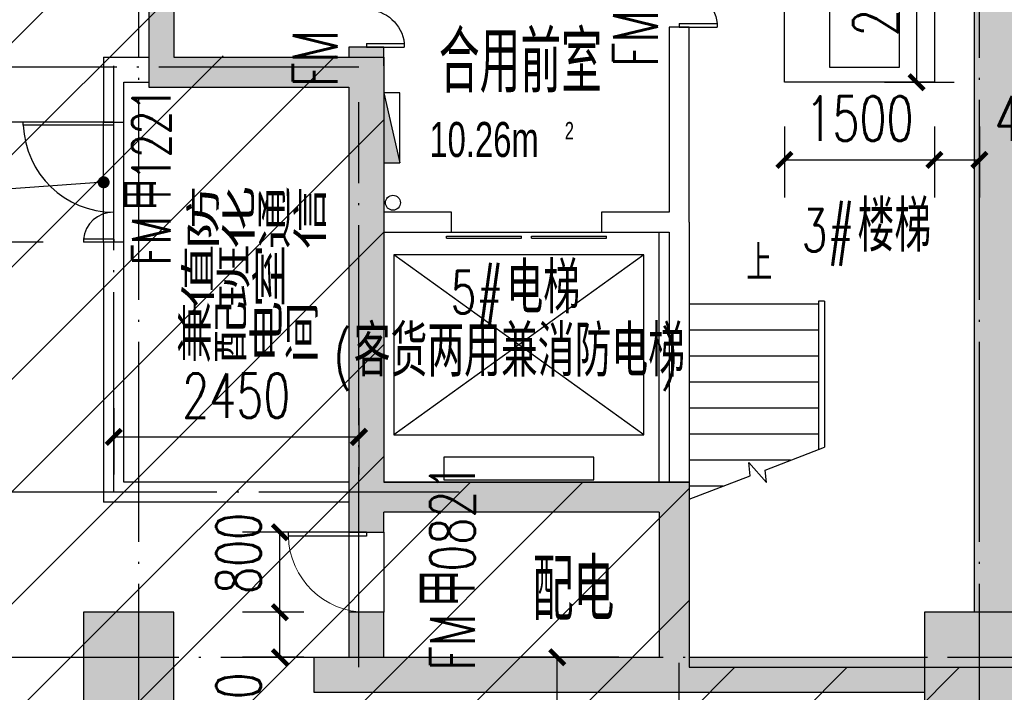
# Model space of a CAD drawing. Extents: x 797781 to 1255204, y 21234 to 1024248.
# Tile 64 of 256: x 979320 to 989156, y 88592 to 95318. Entities that reach past the tile are written whole.
import ezdxf

# ---------------------------------------------------------------- set-up
doc = ezdxf.new("R2010")
doc.units = 0
doc.header["$LTSCALE"] = 1000
doc.header["$MEASUREMENT"] = 0
doc.linetypes.add('230303生产综合楼-平面图_t8$0$DOTE', pattern=[2.42, 2, -0.2, 0.02, -0.2])
for name, color, linetype in [('230303生产综合楼-平面图_t8$0$AX-B-P01(-1F)-RFQ$0$AX-B-P01(-1F)-RFQ$0$$0$DIM_LEAD', 3, 'Continuous'), ('230303生产综合楼-平面图_t8$0$AX-B-P01(-1F)-RFQ$0$AX-B-P01(-1F)-RFQ$0$$0$PUB_TEXT', 7, 'Continuous'), ('230303生产综合楼-平面图_t8$0$COLUMN', 40, 'Continuous'), ('230303生产综合楼-平面图_t8$0$DIM_SYMB', 3, 'Continuous'), ('230303生产综合楼-平面图_t8$0$DOOR_FIRE', 4, 'Continuous'), ('230303生产综合楼-平面图_t8$0$DOOR_FIRE_TEXT', 7, 'Continuous'), ('230303生产综合楼-平面图_t8$0$DOTE', 1, '230303生产综合楼-平面图_t8$0$DOTE'), ('230303生产综合楼-平面图_t8$0$EVTR', 2, 'Continuous'), ('230303生产综合楼-平面图_t8$0$H-楼板留洞', 6, 'Continuous'), ('230303生产综合楼-平面图_t8$0$PUB_DIM', 3, 'Continuous'), ('230303生产综合楼-平面图_t8$0$PUB_HATCH', 8, 'Continuous'), ('230303生产综合楼-平面图_t8$0$PUB_TEXT', 7, 'Continuous'), ('230303生产综合楼-平面图_t8$0$SPACE', 7, 'Continuous'), ('230303生产综合楼-平面图_t8$0$STAIR', 2, 'Continuous'), ('230303生产综合楼-平面图_t8$0$WALL', 40, 'Continuous'), ('230303生产综合楼-平面图_t8$0$WINDOW', 4, 'Continuous'), ('230303生产综合楼-平面图_t8$0$板洞', 6, 'Continuous'), ('DOOR_FIRE', 4, 'Continuous'), ('EQUIP_消火栓', 7, 'Continuous'), ('PUB_HATCH', 8, 'Continuous'), ('VPIPE-消防', 1, 'Continuous')]:
    doc.layers.add(name, color=color, linetype=linetype)
doc.styles.add('230303生产综合楼-平面图_t8$0$_HZTXT', font='@HZTXT_E', dxfattribs={"width": 0.7, "bigfont": '@@HZTXT'})
doc.styles.add('230303生产综合楼-平面图_t8$0$_TCH_DIM', font='SIMPLEX', dxfattribs={"bigfont": 'GBCBIG'})
doc.styles.add('230303生产综合楼-平面图_T8$0$_TCH_DIM_T3', font='SIMPLEX', dxfattribs={"width": 0.705882, "bigfont": 'GBCBIG'})
doc.styles.add('230303生产综合楼-平面图_t8$0$_TCH_WINDOW', font='SIMPLEX', dxfattribs={"height": 3.5, "bigfont": 'GBCBIG'})
doc.styles.add('230303生产综合楼-平面图_t8$0$探索者', font='01-TSSDENG', dxfattribs={"width": 0.7, "bigfont": '02-TSSDCHN'})
doc.dimstyles.new('230303生产综合楼-平面图_T8$0$_TCH_ARCH&&150', dxfattribs={"dimtxt": 446.25, "dimasz": 150, "dimexe": 375, "dimexo": 450, "dimgap": 189.375, "dimtad": 1, "dimdec": 0, "dimzin": 0, "dimdsep": 46, "dimtxsty": '230303生产综合楼-平面图_T8$0$_TCH_DIM_T3', "dimblk": '230303生产综合楼-平面图_t8$0$_ArchTick', "dimcen": 0.09, "dimclrt": 7, "dimazin": 2, "dimtfac": 1, "dimtdec": 0, "dimtix": 1, "dimtmove": 2, "dimatfit": 3, "dimfxl": 1, "dimtolj": 1, "dimtzin": 0, "dimarcsym": 0})

# ---------------------------------------------------------------- blocks, each defined once
blk = doc.blocks.new('230303生产综合楼-平面图_t8$0$jsk')
for points in [[(-598519.5, 378577.1), (-596519.5, 378577.1), (-596519.5, 377077.1), (-598519.5, 377077.1)], [(-598369.5, 377427.1), (-597669.5, 377427.1), (-597669.5, 378127.1), (-598369.5, 378127.1)], [(-596669.5, 377427.1), (-597369.5, 377427.1), (-597369.5, 378127.1), (-596669.5, 378127.1)]]:
    blk.add_lwpolyline(points, close=True)
blk = doc.blocks.new('230303生产综合楼-平面图_t8$0$_ArchTick')
at = {"color": 0, "linetype": 'ByBlock', "const_width": 0.3}
blk.add_lwpolyline([(-0.5, -0.5), (0.5, 0.5)], dxfattribs=at)
blk = doc.blocks.new('*D6552')
at = {"layer": '230303生产综合楼-平面图_t8$0$PUB_DIM', "color": 0, "lineweight": -2, "transparency": 16777216}
for p, q in [((669866.4, -261511), (669866.4, -262219.5)), ((671366.4, -261511), (671366.4, -262219.5)), ((669866.4, -261844.5), (671366.4, -261844.5))]:
    blk.add_line(p, q, dxfattribs=at)
at = {"layer": 'Defpoints', "color": 0, "transparency": 16777216}
for p in [(669866.4, -261061), (671366.4, -261061), (671366.4, -261844.5)]:
    blk.add_point(p, dxfattribs=at)
at = {"layer": '230303生产综合楼-平面图_t8$0$PUB_DIM', "color": 0, "lineweight": -2, "transparency": 16777216, "xscale": 150, "yscale": 150, "zscale": 150, "rotation": 180}
blk.add_blockref('230303生产综合楼-平面图_t8$0$_ArchTick', (669866.4, -261844.5), dxfattribs=at)
at = {"layer": '230303生产综合楼-平面图_t8$0$PUB_DIM', "color": 0, "lineweight": -2, "transparency": 16777216, "xscale": 150, "yscale": 150, "zscale": 150}
blk.add_blockref('230303生产综合楼-平面图_t8$0$_ArchTick', (671366.4, -261844.5), dxfattribs=at)
at = {"layer": '230303生产综合楼-平面图_t8$0$PUB_DIM', "color": 7, "transparency": 16777216, "insert": (670616.4, -261432), "char_height": 446.25, "attachment_point": 5, "style": '230303生产综合楼-平面图_T8$0$_TCH_DIM_T3'}
blk.add_mtext('\\A1;1500', dxfattribs=at)
blk = doc.blocks.new('*D6553')
at = {"layer": '230303生产综合楼-平面图_t8$0$PUB_DIM', "color": 0, "lineweight": -2, "transparency": 16777216}
for p, q in [((671366.4, -261511), (671366.4, -262219.5)), ((671816.4, -261511), (671816.4, -262219.5)), ((671366.4, -261844.5), (671816.4, -261844.5))]:
    blk.add_line(p, q, dxfattribs=at)
at = {"layer": 'Defpoints', "color": 0, "transparency": 16777216}
for p in [(671366.4, -261061), (671816.4, -261061), (671816.4, -261844.5)]:
    blk.add_point(p, dxfattribs=at)
at = {"layer": '230303生产综合楼-平面图_t8$0$PUB_DIM', "color": 0, "lineweight": -2, "transparency": 16777216, "xscale": 150, "yscale": 150, "zscale": 150, "rotation": 180}
blk.add_blockref('230303生产综合楼-平面图_t8$0$_ArchTick', (671366.4, -261844.5), dxfattribs=at)
at = {"layer": '230303生产综合楼-平面图_t8$0$PUB_DIM', "color": 0, "lineweight": -2, "transparency": 16777216, "xscale": 150, "yscale": 150, "zscale": 150}
blk.add_blockref('230303生产综合楼-平面图_t8$0$_ArchTick', (671816.4, -261844.5), dxfattribs=at)
at = {"layer": '230303生产综合楼-平面图_t8$0$PUB_DIM', "color": 7, "transparency": 16777216, "insert": (672371.4, -261432), "char_height": 446.25, "attachment_point": 5, "style": '230303生产综合楼-平面图_T8$0$_TCH_DIM_T3'}
blk.add_mtext('\\A1;450', dxfattribs=at)
blk = doc.blocks.new('*D6555')
at = {"layer": '230303生产综合楼-平面图_t8$0$PUB_DIM', "color": 0, "lineweight": -2, "transparency": 16777216}
for p, q in [((670866.4, -259068.2), (671563.8, -259068.2)), ((671188.8, -261068.2), (671188.8, -259068.2)), ((670866.4, -261068.2), (671563.8, -261068.2))]:
    blk.add_line(p, q, dxfattribs=at)
at = {"layer": 'Defpoints', "color": 0, "transparency": 16777216}
for p in [(670416.4, -259068.2), (671188.8, -259068.2), (670416.4, -261068.2)]:
    blk.add_point(p, dxfattribs=at)
at = {"layer": '230303生产综合楼-平面图_t8$0$PUB_DIM', "color": 0, "lineweight": -2, "transparency": 16777216, "xscale": 150, "yscale": 150, "zscale": 150}
for p, rotation in [((671188.8, -259068.2), 90), ((671188.8, -261068.2), 270)]:
    blk.add_blockref('230303生产综合楼-平面图_t8$0$_ArchTick', p, dxfattribs=dict(at, rotation=rotation))
at = {"layer": '230303生产综合楼-平面图_t8$0$PUB_DIM', "color": 7, "transparency": 16777216, "insert": (670776.3, -260068.2), "char_height": 446.25, "attachment_point": 5, "rotation": 90, "style": '230303生产综合楼-平面图_T8$0$_TCH_DIM_T3'}
blk.add_mtext('\\A1;2000', dxfattribs=at)
blk = doc.blocks.new('$TwtSys$00000434')
for p, q in [((-0.5, 0.5), (-0.5, -0.5)), ((-0.5, -0.5), (0.5, 0.5)), ((0.5, 0.5), (-0.5, 0.5)), ((0.5, -0.5), (0.5, 0.5)), ((-0.5, -0.5), (0.5, -0.5))]:
    blk.add_line(p, q)
blk.add_solid([(0.5, -0.5), (0.5, 0.5), (-0.5, -0.5)])
blk = doc.blocks.new('*D2486')
at = {"layer": '230303生产综合楼-平面图_t8$0$PUB_DIM', "color": 0, "lineweight": -2, "transparency": 16777216}
for p, q in [((982158.6, 89392.3), (981544.4, 89392.3)), ((981919.4, 88942.3), (981919.4, 89392.3)), ((982158.6, 88942.3), (981544.4, 88942.3))]:
    blk.add_line(p, q, dxfattribs=at)
at = {"layer": 'Defpoints', "color": 0, "transparency": 16777216}
for p in [(981919.4, 89392.3), (982608.6, 89392.3), (982608.6, 88942.3)]:
    blk.add_point(p, dxfattribs=at)
at = {"layer": '230303生产综合楼-平面图_t8$0$PUB_DIM', "color": 0, "lineweight": -2, "transparency": 16777216, "xscale": 150, "yscale": 150, "zscale": 150}
for p, rotation in [((981919.4, 89392.3), 89.99992591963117), ((981919.4, 88942.3), 269.9999259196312)]:
    blk.add_blockref('230303生产综合楼-平面图_t8$0$_ArchTick', p, dxfattribs=dict(at, rotation=rotation))
at = {"layer": '230303生产综合楼-平面图_t8$0$PUB_DIM', "color": 7, "transparency": 16777216, "insert": (981506.9, 88387.3), "char_height": 446.25, "attachment_point": 5, "rotation": 89.99993, "style": '230303生产综合楼-平面图_T8$0$_TCH_DIM_T3'}
blk.add_mtext('\\A1;450', dxfattribs=at)
blk = doc.blocks.new('*D2487')
at = {"layer": '230303生产综合楼-平面图_t8$0$PUB_DIM', "color": 0, "lineweight": -2, "transparency": 16777216}
for p, q in [((982158.6, 90192.3), (981544.4, 90192.3)), ((981919.4, 89392.3), (981919.4, 90192.3)), ((982158.6, 89392.3), (981544.4, 89392.3))]:
    blk.add_line(p, q, dxfattribs=at)
at = {"layer": 'Defpoints', "color": 0, "transparency": 16777216}
for p in [(981919.4, 90192.3), (982608.6, 90192.3), (982608.6, 89392.3)]:
    blk.add_point(p, dxfattribs=at)
at = {"layer": '230303生产综合楼-平面图_t8$0$PUB_DIM', "color": 0, "lineweight": -2, "transparency": 16777216, "xscale": 150, "yscale": 150, "zscale": 150}
for p, rotation in [((981919.4, 90192.3), 89.9999259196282), ((981919.4, 89392.3), 269.9999259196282)]:
    blk.add_blockref('230303生产综合楼-平面图_t8$0$_ArchTick', p, dxfattribs=dict(at, rotation=rotation))
at = {"layer": '230303生产综合楼-平面图_t8$0$PUB_DIM', "color": 7, "transparency": 16777216, "insert": (981506.9, 89981.3), "char_height": 446.25, "attachment_point": 5, "rotation": 89.99993, "style": '230303生产综合楼-平面图_T8$0$_TCH_DIM_T3'}
blk.add_mtext('\\A1;800', dxfattribs=at)
blk = doc.blocks.new('*D3162')
at = {"layer": '230303生产综合楼-平面图_t8$0$PUB_DIM', "color": 0, "lineweight": -2, "transparency": 16777216}
for p, q in [((985306.7, 88942.3), (984314.4, 88942.3)), ((984689.4, 87042.3), (984689.4, 88942.3)), ((985306.7, 87042.3), (984314.4, 87042.3))]:
    blk.add_line(p, q, dxfattribs=at)
at = {"layer": 'Defpoints', "color": 0, "transparency": 16777216}
for p in [(984689.4, 88942.3), (985756.7, 88942.3), (985756.7, 87042.3)]:
    blk.add_point(p, dxfattribs=at)
at = {"layer": '230303生产综合楼-平面图_t8$0$PUB_DIM', "color": 0, "lineweight": -2, "transparency": 16777216, "xscale": 150, "yscale": 150, "zscale": 150}
for p, rotation in [((984689.4, 88942.3), 90), ((984689.4, 87042.3), 270)]:
    blk.add_blockref('230303生产综合楼-平面图_t8$0$_ArchTick', p, dxfattribs=dict(at, rotation=rotation))
at = {"layer": '230303生产综合楼-平面图_t8$0$PUB_DIM', "color": 7, "transparency": 16777216, "insert": (984276.9, 87992.3), "char_height": 446.25, "attachment_point": 5, "rotation": 90, "style": '230303生产综合楼-平面图_T8$0$_TCH_DIM_T3'}
blk.add_mtext('\\A1;1900', dxfattribs=at)
blk = doc.blocks.new('*D3177')
at = {"layer": '230303生产综合楼-平面图_t8$0$PUB_DIM', "color": 0, "lineweight": -2, "transparency": 16777216}
for p, q in [((980258.6, 91432.2), (980258.6, 90771.1)), ((982708.6, 91432.2), (982708.6, 90771.1)), ((980258.6, 91146.1), (982708.6, 91146.1))]:
    blk.add_line(p, q, dxfattribs=at)
at = {"layer": 'Defpoints', "color": 0, "transparency": 16777216}
for p in [(980258.6, 91882.2), (982708.6, 91882.2), (982708.6, 91146.1)]:
    blk.add_point(p, dxfattribs=at)
at = {"layer": '230303生产综合楼-平面图_t8$0$PUB_DIM', "color": 0, "lineweight": -2, "transparency": 16777216, "xscale": 150, "yscale": 150, "zscale": 150}
for p, rotation in [((980258.6, 91146.1), 179.9999259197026), ((982708.6, 91146.1), 359.9999259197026)]:
    blk.add_blockref('230303生产综合楼-平面图_t8$0$_ArchTick', p, dxfattribs=dict(at, rotation=rotation))
at = {"layer": '230303生产综合楼-平面图_t8$0$PUB_DIM', "color": 7, "transparency": 16777216, "insert": (981483.6, 91558.6), "char_height": 446.25, "attachment_point": 5, "rotation": 359.99993, "style": '230303生产综合楼-平面图_T8$0$_TCH_DIM_T3'}
blk.add_mtext('\\A1;2450', dxfattribs=at)
blk = doc.blocks.new('*D3178')
at = {"layer": '230303生产综合楼-平面图_t8$0$PUB_DIM', "color": 0, "lineweight": -2, "transparency": 16777216}
for p, q in [((979555, 94842.3), (978645.7, 94842.3)), ((979020.7, 94292.3), (979020.7, 94842.3)), ((979555, 94292.3), (978645.7, 94292.3))]:
    blk.add_line(p, q, dxfattribs=at)
at = {"layer": 'Defpoints', "color": 0, "transparency": 16777216}
for p in [(979020.7, 94842.3), (980005, 94842.3), (980005, 94292.3)]:
    blk.add_point(p, dxfattribs=at)
at = {"layer": '230303生产综合楼-平面图_t8$0$PUB_DIM', "color": 0, "lineweight": -2, "transparency": 16777216, "xscale": 150, "yscale": 150, "zscale": 150}
for p, rotation in [((979020.7, 94842.3), 90), ((979020.7, 94292.3), 270)]:
    blk.add_blockref('230303生产综合楼-平面图_t8$0$_ArchTick', p, dxfattribs=dict(at, rotation=rotation))
at = {"layer": '230303生产综合楼-平面图_t8$0$PUB_DIM', "color": 7, "transparency": 16777216, "insert": (978608.2, 95275.8), "char_height": 446.25, "attachment_point": 5, "rotation": 90, "style": '230303生产综合楼-平面图_T8$0$_TCH_DIM_T3'}
blk.add_mtext('\\A1;550', dxfattribs=at)
blk = doc.blocks.new('*D3179')
at = {"layer": '230303生产综合楼-平面图_t8$0$PUB_DIM', "color": 0, "lineweight": -2, "transparency": 16777216}
for p, q in [((979020.7, 94292.3), (979020.7, 94442.3)), ((979555, 94292.3), (978645.7, 94292.3)), ((979020.7, 93092.3), (979020.7, 94292.3)), ((979555, 93092.3), (978645.7, 93092.3)), ((979020.7, 93092.3), (979020.7, 92942.3))]:
    blk.add_line(p, q, dxfattribs=at)
at = {"layer": 'Defpoints', "color": 0, "transparency": 16777216}
for p in [(979020.7, 94292.3), (980005, 94292.3), (980005, 93092.3)]:
    blk.add_point(p, dxfattribs=at)
at = {"layer": '230303生产综合楼-平面图_t8$0$PUB_DIM', "color": 0, "lineweight": -2, "transparency": 16777216, "xscale": 150, "yscale": 150, "zscale": 150}
for p, rotation in [((979020.7, 94292.3), 270), ((979020.7, 93092.3), 90)]:
    blk.add_blockref('230303生产综合楼-平面图_t8$0$_ArchTick', p, dxfattribs=dict(at, rotation=rotation))
at = {"layer": '230303生产综合楼-平面图_t8$0$PUB_DIM', "color": 7, "transparency": 16777216, "insert": (978608.2, 93692.3), "char_height": 446.25, "attachment_point": 5, "rotation": 90, "style": '230303生产综合楼-平面图_T8$0$_TCH_DIM_T3'}
blk.add_mtext('\\A1;1200', dxfattribs=at)
blk = doc.blocks.new('*D3180')
at = {"layer": '230303生产综合楼-平面图_t8$0$PUB_DIM', "color": 0, "lineweight": -2, "transparency": 16777216}
for p, q in [((979555, 93092.3), (978645.7, 93092.3)), ((979020.7, 90592.3), (979020.7, 93092.3)), ((979555, 90592.3), (978645.7, 90592.3))]:
    blk.add_line(p, q, dxfattribs=at)
at = {"layer": 'Defpoints', "color": 0, "transparency": 16777216}
for p in [(979020.7, 93092.3), (980005, 93092.3), (980005, 90592.3)]:
    blk.add_point(p, dxfattribs=at)
at = {"layer": '230303生产综合楼-平面图_t8$0$PUB_DIM', "color": 0, "lineweight": -2, "transparency": 16777216, "xscale": 150, "yscale": 150, "zscale": 150}
for p, rotation in [((979020.7, 93092.3), 90), ((979020.7, 90592.3), 270)]:
    blk.add_blockref('230303生产综合楼-平面图_t8$0$_ArchTick', p, dxfattribs=dict(at, rotation=rotation))
at = {"layer": '230303生产综合楼-平面图_t8$0$PUB_DIM', "color": 7, "transparency": 16777216, "insert": (978608.2, 91842.3), "char_height": 446.25, "attachment_point": 5, "rotation": 90, "style": '230303生产综合楼-平面图_T8$0$_TCH_DIM_T3'}
blk.add_mtext('\\A1;2500', dxfattribs=at)
blk = doc.blocks.new('$DorLib2D$00000001')
for p, q in [((0.45, 0.975), (0.5, 0.975)), ((0.45, 0), (0.45, 0.975)), ((0.5, 0), (0.5, 0.975)), ((0.5, 0), (0.45, 0))]:
    blk.add_line(p, q)
at = {"lineweight": 13}
blk.add_arc((0.475, 0), 0.975, 91.4693, 180, dxfattribs=at)
blk = doc.blocks.new('230303生产综合楼-平面图_t8$0$$DorLib2D$00000225')
at = {"color": 0}
for p, q in [((0.475, -0.0014), (0.475, 0.7521)), ((0.475, 0.7521), (0.5, 0.7521)), ((0.5, -0.0014), (0.5, 0.7521)), ((-0.5, 0), (-0.5, 0.252)), ((-0.475, 0.252), (-0.5, 0.252)), ((-0.475, 0), (-0.475, 0.252)), ((-0.475, 0), (-0.5, 0)), ((0.475, -0.0014), (0.5, -0.0014))]:
    blk.add_line(p, q, dxfattribs=at)
for centre, radius, start, end in [((0.5046, -0.0019), 0.7546, 92.24927, 179.72377), ((-0.5008, 0.0026), 0.2508, 359.78987, 84.09744)]:
    blk.add_arc(centre, radius, start, end, dxfattribs=at)
blk = doc.blocks.new('230303生产综合楼-平面图_t8$0$$DORLIB2D$00000127')
at = {"color": 0}
for points in [[(-0.5333, 0.7949), (-0.5333, 0.6904)], [(-0.0333, 0.7949), (-0.5333, 0.7949)], [(-0.0333, 0.7949), (-0.0333, 0.6904)], [(0.5333, 0.7949), (0.0333, 0.7949)], [(0.0333, 0.7949), (0.0333, 0.6904)], [(0.5333, 0.7949), (0.5333, 0.6904)], [(-0.0333, 0.6904), (-0.5333, 0.6904)], [(0.5333, 0.6904), (0.0333, 0.6904)], [(0.5, 0.5), (-0.5, 0.5)]]:
    blk.add_lwpolyline(points, dxfattribs=at)
blk = doc.blocks.new('_FZH')
blk.add_lwpolyline([(-0.5, -0.5), (0.5, -0.5), (0.5, 0.5), (-0.5, 0.5)], close=True)
at = {"layer": 'PUB_HATCH'}
blk.add_solid([(-0.5, -0.5), (0.5, -0.5), (-0.5, 0.5), (0.5, 0.5)], dxfattribs=at)
blk = doc.blocks.new('230303生产综合楼-平面图_t8$0$-1FXHS1')
at = {"layer": 'VPIPE-消防'}
blk.add_circle((665956.4, -262272.9), 75, dxfattribs=at)
at = {"color": 0, "rotation": 90}
blk.add_blockref('230303生产综合楼-平面图_t8$0$jsk', (1048443.5, 337451.2), dxfattribs=at)
at = {"layer": 'EQUIP_消火栓', "xscale": -700, "yscale": -160, "zscale": 700, "rotation": 90.00000000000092}
blk.add_blockref('$TwtSys$00000434', (665946.3, -261523.2), dxfattribs=at)
at = {"layer": '230303生产综合楼-平面图_t8$0$PUB_DIM'}
for p1, p2, distance, picture, middle in [((670416.4, -261068.2), (670416.4, -259068.2), -772.4, '*D6555', (670776.3, -260068.2)), ((669866.4, -261061), (671366.4, -261061), -783.4, '*D6552', (670616.4, -261432))]:
    dim = blk.add_aligned_dim(p1=p1, p2=p2, distance=distance, dimstyle='230303生产综合楼-平面图_T8$0$_TCH_ARCH&&150', dxfattribs=at)
    dim.commit()
    dim.dimension.update_dxf_attribs({"geometry": picture, "text_midpoint": middle})
dim = blk.add_linear_dim(base=(671816.4, -261844.5), p1=(671366.4, -261061), p2=(671816.4, -261061), angle=0, dimstyle='230303生产综合楼-平面图_T8$0$_TCH_ARCH&&150', dxfattribs=at)
dim.commit()
dim.dimension.update_dxf_attribs({"geometry": '*D6553', "text_midpoint": (672371.4, -261432), "dimtype": 161})

msp = doc.modelspace()

# ---------------------------------------------------------------- hatches: boundary and pattern name
at = {"layer": '230303生产综合楼-平面图_t8$0$PUB_HATCH'}
h = msp.add_hatch(dxfattribs=at)
h.set_pattern_fill('ANSI31', color=256, scale=500)
h.set_pattern_definition([(45, (742304.1, -46432.5), (-561.266, 561.266), [])])
h.paths.add_polyline_path([(930109.1, 68893.4), (930108.6, 82492.3), (938508.6, 82492.3), (938508.2, 85667.3), (943409, 85667.3), (943409.3, 93092.3), (943762.1, 93092.3), (943758.6, 95392.3), (943508.6, 95392.3), (943508.6, 101792.3), (951058.6, 101792.3), (951058.6, 104092.3), (952808.6, 104092.3), (952808.6, 105392.3), (952708.2, 105392.3), (952709, 111192.3), (938408.6, 111192.3), (938408.6, 112942.3), (934909, 112942.3), (934909, 113292.3), (935009, 113392.3), (935009, 113792.3), (932409, 113792.3), (932409, 113392.3), (932509, 113292.3), (932509, 112992.3), (930408.6, 112992.3), (930408.6, 111192.3), (913308.6, 111192.3), (913308.6, 119592.3), (899708.6, 119592.3), (899708.6, 116092.3), (899708.6, 114673.2), (899708.6, 111192.3), (895158.6, 111192.3), (895158.6, 96992.3), (899608.6, 96992.3), (899608.6, 98042.3), (902558.6, 98042.3), (902558.6, 96992.3), (904808.6, 96992.3), (904808.2, 86592.3), (896359, 86592.3), (896156.1, 86592.3), (896158.6, 81292.3), (896158.6, 73892.3), (896158.6, 70892.3), (896358.6, 70892.3), (897858.6, 70892.3), (897858.6, 70042.3), (900108.6, 70042.3), (900108.6, 68892.3)])
h.paths.add_polyline_path([(930105.6, 68892.3), (955656.4, 68892.3), (955656.4, 72492.3), (963356.4, 72492.3), (963356.4, 68892.3), (986709.3, 68892.3), (986709.3, 70442.3), (987458.6, 70442.3), (987458.6, 70892.3), (989258.6, 70892.3), (989256.4, 88842.3), (986008.6, 88842.3), (986008.6, 90692.3), (982958.6, 90692.3), (982958.6, 94955.7), (980858.6, 94955.7), (980858.6, 99042.3), (985808.6, 99042.3), (985808.6, 96992.3), (989256.4, 96992.3), (989256.4, 109542.3), (987108.6, 109542.3), (987108.6, 109842.3), (986208.6, 109842.3), (986208.6, 111192.3), (963706.4, 111192.3), (963706.4, 119592.3), (955308.6, 119592.3), (955304.2, 111192.3), (952709, 111192.7), (952709, 105392.3), (955356.4, 105392.3), (955357.5, 98892.3), (952859.7, 98892.3), (952858.6, 95342.3), (952858.6, 94880.1), (952858.6, 93092.3), (943407.1, 93092.3), (943407.1, 85667.3), (938508.6, 85667.3), (938508.6, 82492.3), (930107.1, 82492.3)])
for points in [[(980858.6, 96892.3), (980608.6, 96892.3), (980608.6, 94642.3), (980858.6, 94942.3)], [(989258.6, 96892.3), (988858.6, 96892.3), (988858.6, 89392.3), (989258.6, 89392.3)], [(982958.6, 94855.7), (982958.6, 95042.3), (982608.6, 95042.3), (982608.6, 94942.3), (982725.2, 94813.5)], [(980858.6, 94942.3), (980608.6, 94642.3), (982608.6, 94642.3), (982725.2, 94813.5), (982608.6, 94942.3)], [(982725.2, 94813.5), (982608.6, 94642.3), (982608.6, 93292.3), (982958.6, 93292.3), (982958.6, 94855.7)], [(982958.6, 93292.3), (982608.6, 93292.3), (982608.6, 90592.3), (982841.9, 90559), (982958.6, 90692.3)], [(985708.6, 90392.3), (986008.6, 90692.3), (982958.6, 90692.3), (982841.9, 90559), (982958.6, 90392.3)], [(986008.6, 90692.3), (985708.6, 90392.3), (985708.6, 88942.3), (985875.2, 88825.7), (986008.6, 88942.3)], [(982608.6, 90592.3), (982608.6, 90192.3), (982958.6, 90192.3), (982958.6, 90392.3), (982841.9, 90559)], [(982958.6, 88942.3), (982958.6, 89392.3), (982608.6, 89392.3), (982608.6, 88942.3), (982758.6, 88825.7)], [(982258.6, 88592.3), (982708.6, 88592.3), (982758.6, 88825.7), (982608.6, 88942.3), (982258.6, 88942.3)], [(982758.6, 88825.7), (982708.6, 88592.3), (985908.6, 88592.3), (985875.2, 88825.7), (985708.6, 88942.3), (982958.6, 88942.3)], [(988358.6, 88592.3), (988358.6, 88942.3), (986008.6, 88942.3), (985875.2, 88825.7), (985908.6, 88592.3)]]:
    msp.add_hatch(color=256, dxfattribs=at).paths.add_polyline_path(points)

# ---------------------------------------------------------------- linework, layer by layer
at = {"layer": '230303生产综合楼-平面图_t8$0$AX-B-P01(-1F)-RFQ$0$AX-B-P01(-1F)-RFQ$0$$0$DIM_LEAD'}
msp.add_line((980158.6, 93692.3), (976888.8, 93460.7), dxfattribs=at)
at = {"layer": '230303生产综合楼-平面图_t8$0$AX-B-P01(-1F)-RFQ$0$AX-B-P01(-1F)-RFQ$0$$0$DIM_LEAD', "const_width": 60}
msp.add_lwpolyline([(980188.5, 93694.4, 1), (980128.7, 93690.2, 1)], format="xyb", close=True, dxfattribs=at)
at = {"layer": '230303生产综合楼-平面图_t8$0$DIM_SYMB'}
msp.add_lwpolyline([(986683.6, 92602.3, 0, 0, 0), (986683.6, 91212.3, 80, 0, 0), (986683.6, 90912.3, 0, 0, 0)], format="xyseb", dxfattribs=at)
at = {"layer": '230303生产综合楼-平面图_t8$0$DOOR_FIRE'}
for p, q in [((980158.6, 93092.3), (980158.6, 94292.3)), ((980358.6, 93092.3), (980358.6, 94292.3))]:
    msp.add_line(p, q, dxfattribs=at)
at = {"layer": '230303生产综合楼-平面图_t8$0$DOTE'}
for p, q in [((980508.6, 68317.3), (980508.6, 119117.3)), ((988908.6, 68317.3), (988908.6, 119117.3)), ((982708.6, 94842.3), (979258.6, 94842.3)), ((980258.6, 90592.3), (980258.6, 94855.7)), ((982708.6, 88842.3), (982708.6, 94492.3)), ((983708.6, 90592.3), (979258.6, 90592.3)), ((870008.6, 88942.3), (989908.6, 88942.3)), ((985908.6, 82046.1), (985908.6, 88942.3))]:
    msp.add_line(p, q, dxfattribs=at)
at = {"layer": '230303生产综合楼-平面图_t8$0$EVTR'}
for p, q in [((985556.1, 92967.3), (983056.1, 91167.3)), ((985556.1, 91167.3), (983056.1, 92967.3)), ((983056.1, 92967.3), (983056.1, 91167.3)), ((985556.1, 92967.3), (983056.1, 92967.3)), ((985556.1, 91167.3), (985556.1, 92967.3)), ((983056.1, 91167.3), (985556.1, 91167.3)), ((983556.1, 90942.3), (983556.1, 90717.3)), ((985056.1, 90942.3), (983556.1, 90942.3)), ((985056.1, 90717.3), (985056.1, 90942.3)), ((983556.1, 90717.3), (985056.1, 90717.3))]:
    msp.add_line(p, q, dxfattribs=at)
at = {"layer": '230303生产综合楼-平面图_t8$0$H-楼板留洞'}
msp.add_lwpolyline([(985708.1, 90692.3), (985708.1, 93192.3)], dxfattribs=at)
at = {"layer": '230303生产综合楼-平面图_t8$0$STAIR'}
for p, q in [((986008.6, 92472.3), (986008.6, 90522.3)), ((987298.6, 92472.3), (986008.6, 92472.3)), ((987298.6, 92502.3), (987298.6, 91019.2)), ((987358.6, 92502.3), (987298.6, 92502.3)), ((987358.6, 92502.3), (987358.6, 91042.3)), ((987358.6, 92472.3), (987358.6, 91042.3)), ((987298.6, 92212.3), (986008.6, 92212.3)), ((987298.6, 91952.3), (986008.6, 91952.3)), ((987298.6, 91692.3), (986008.6, 91692.3)), ((987298.6, 91432.3), (986008.6, 91432.3)), ((987298.6, 91172.3), (986008.6, 91172.3)), ((986767.4, 90814.6), (987358.6, 91042.3)), ((987021.1, 90912.3), (986008.6, 90912.3)), ((986618.4, 90757.2), (986604.1, 90891.4)), ((986604.1, 90891.4), (986780.8, 90688.7)), ((986780.8, 90688.7), (986767.4, 90814.6)), ((986008.6, 90522.3), (986618.4, 90757.2)), ((986346.1, 90652.3), (986008.6, 90652.3))]:
    msp.add_line(p, q, dxfattribs=at)
at = {"layer": '230303生产综合楼-平面图_t8$0$WALL'}
for p, q in [((980608.6, 96892.3), (980608.6, 94642.3)), ((980858.6, 96892.3), (980858.6, 94942.3)), ((988858.6, 89392.3), (988858.6, 96892.3)), ((986008.6, 95242.3), (985808.6, 95242.3)), ((985808.6, 95242.3), (985808.6, 93392.3)), ((986008.6, 93292.3), (986008.6, 95242.3)), ((982958.6, 95042.3), (982608.6, 95042.3)), ((982608.6, 95042.3), (982608.6, 94942.3)), ((982958.6, 94855.7), (982958.6, 95042.3)), ((980158.6, 94942.3), (980608.6, 94942.3)), ((980158.6, 94942.3), (980158.6, 94292.3)), ((980858.6, 94942.3), (982608.6, 94942.3)), ((982958.6, 94855.7), (982958.6, 93292.3)), ((980358.6, 94692.3), (980608.6, 94692.3)), ((980358.6, 94292.3), (980358.6, 94692.3)), ((980608.6, 94642.3), (982608.6, 94642.3)), ((982608.6, 94642.3), (982608.6, 93292.3)), ((980158.6, 94292.3), (980358.6, 94292.3)), ((983633.2, 93392.3), (982958.6, 93392.3)), ((983633.2, 93192.3), (983633.2, 93392.3)), ((985808.6, 93392.3), (985133.2, 93392.3)), ((985133.2, 93392.3), (985133.2, 93192.3)), ((982608.6, 93292.3), (982608.6, 90592.3)), ((982958.6, 93292.3), (982958.6, 90692.3)), ((986008.6, 93292.3), (986008.6, 90692.3)), ((982958.6, 93192.3), (983633.2, 93192.3)), ((985133.2, 93192.3), (985808.6, 93192.3)), ((985808.6, 93192.3), (985808.6, 90692.3)), ((980358.6, 93092.3), (980158.6, 93092.3)), ((980158.6, 93092.3), (980158.6, 90492.3)), ((980358.6, 90692.3), (980358.6, 93092.3)), ((982608.6, 90692.3), (980358.6, 90692.3)), ((986008.6, 90692.3), (982958.6, 90692.3)), ((986008.6, 90692.3), (986008.6, 88942.3)), ((982608.6, 90592.3), (982608.6, 90192.3)), ((982608.6, 90492.3), (980158.6, 90492.3)), ((982958.6, 90192.3), (982958.6, 90392.3)), ((985708.6, 90392.3), (982958.6, 90392.3)), ((985708.6, 90392.3), (985708.6, 88942.3)), ((982608.6, 90192.3), (982958.6, 90192.3)), ((982958.6, 89392.3), (982608.6, 89392.3)), ((982608.6, 89392.3), (982608.6, 88942.3)), ((982958.6, 88942.3), (982958.6, 89392.3)), ((982258.6, 88942.3), (982608.6, 88942.3)), ((982258.6, 88942.3), (982258.6, 88592.3)), ((982958.6, 88942.3), (985708.6, 88942.3)), ((986008.6, 88942.3), (988358.6, 88942.3)), ((982258.6, 88592.3), (982708.6, 88592.3)), ((982708.6, 88592.3), (985908.6, 88592.3)), ((985908.6, 88592.3), (988358.6, 88592.3))]:
    msp.add_line(p, q, dxfattribs=at)
at = {"layer": '230303生产综合楼-平面图_t8$0$板洞', "color": 5}
msp.add_lwpolyline([(980858.6, 99042.3), (980858.6, 94942.3), (982958.6, 94942.3), (982958.6, 90692.3), (986008.6, 90692.3), (986008.6, 88842.3), (989258.6, 88842.3), (989258.6, 96992.3), (985808.6, 96992.3), (985808.6, 99042.3), (980858.6, 99042.3)], dxfattribs=at)
at = {"layer": 'DOOR_FIRE', "color": 2}
for p, q in [((982608.6, 90192.3), (982608.6, 89392.3)), ((982958.6, 90192.3), (982958.6, 89392.3))]:
    msp.add_line(p, q, dxfattribs=at)

# ---------------------------------------------------------------- block references
msp.add_blockref('230303生产综合楼-平面图_t8$0$-1FXHS1', (317092.2, 355760.5))
at = {"layer": '230303生产综合楼-平面图_t8$0$COLUMN'}
for p, xscale, yscale, zscale in [((980408.6, 88942.3), 900.0030096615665, 900, 900), ((988808.6, 88942.3), 900.0000005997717, 900.0000005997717, 900.0000005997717)]:
    msp.add_blockref('_FZH', p, dxfattribs=dict(at, xscale=xscale, yscale=yscale, zscale=zscale))
at = {"layer": '230303生产综合楼-平面图_t8$0$DOOR_FIRE'}
for p, xscale, yscale, zscale, rotation in [((985908.6, 95992.3), -1500, 1500, 200, 270.0000000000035), ((982783.6, 95792.3), -1500, 1500, 350, 269.9999259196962), ((980258.6, 93692.3), 1200, 1200, 200, 89.99999999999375)]:
    msp.add_blockref('230303生产综合楼-平面图_t8$0$$DorLib2D$00000225', p, dxfattribs=dict(at, xscale=xscale, yscale=yscale, zscale=zscale, rotation=rotation))
at = {"layer": '230303生产综合楼-平面图_t8$0$WINDOW', "xscale": 1500, "yscale": 200, "zscale": 200, "rotation": 179.999999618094}
msp.add_blockref('230303生产综合楼-平面图_t8$0$$DORLIB2D$00000127', (984383.2, 93292.3), dxfattribs=at)
at = {"layer": 'DOOR_FIRE', "color": 2, "xscale": -800, "yscale": -800, "zscale": 350, "rotation": 269.9999259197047}
msp.add_blockref('$DorLib2D$00000001', (982783.6, 89792.3), dxfattribs=at)

# ---------------------------------------------------------------- texts
at = {"layer": '230303生产综合楼-平面图_t8$0$AX-B-P01(-1F)-RFQ$0$AX-B-P01(-1F)-RFQ$0$$0$PUB_TEXT', "style": '230303生产综合楼-平面图_t8$0$_TCH_DIM'}
msp.add_text('高素混凝土门槛', height=536.17, dxfattribs=at).set_placement((975514.8, 93618.2))
at = {"layer": '230303生产综合楼-平面图_t8$0$DOOR_FIRE_TEXT', "style": '230303生产综合楼-平面图_t8$0$_TCH_WINDOW', "width": 0.705882}
for s, height, rotation, p in [('FM', 446.25, 90, (985696.1, 94846.1)), ('FM', 446.25, 89.99993, (982496.1, 94646.1)), ('1221', 382.5, 90, (980826.6, 93710.6)), ('FM', 382.5, 90, (980826.6, 92864.2))]:
    msp.add_text(s, height=height, rotation=rotation, dxfattribs=at).set_placement(p)
at = {"layer": '230303生产综合楼-平面图_t8$0$DOOR_FIRE_TEXT', "style": '230303生产综合楼-平面图_t8$0$_TCH_WINDOW'}
msp.add_text('甲', height=459.6, rotation=90, dxfattribs=at).set_placement((980826.6, 93404.2))
at = {"layer": '230303生产综合楼-平面图_t8$0$DOOR_FIRE_TEXT', "color": 2, "style": '230303生产综合楼-平面图_t8$0$_TCH_WINDOW', "width": 0.705882}
for s, p in [('0821', (983865.9, 89798.5)), ('FM', (983865.9, 88811.1))]:
    msp.add_text(s, height=446.25, rotation=89.99993, dxfattribs=at).set_placement(p)
at = {"layer": '230303生产综合楼-平面图_t8$0$DOOR_FIRE_TEXT', "color": 2, "style": '230303生产综合楼-平面图_t8$0$_TCH_WINDOW'}
msp.add_text('甲', height=536.2, rotation=89.99993, dxfattribs=at).set_placement((983865.9, 89441.1))
at = {"layer": '230303生产综合楼-平面图_t8$0$PUB_TEXT'}
for s, height, style, width, p in [('合用前室', 612.77, '230303生产综合楼-平面图_t8$0$探索者', 0.7, (983507, 94587.9)), ('3#', 425, '230303生产综合楼-平面图_t8$0$_TCH_DIM', 0.705882, (987132.5, 92999.2)), ('5#', 425, '230303生产综合楼-平面图_t8$0$_TCH_DIM', 0.705882, (983625.1, 92380.6)), ('(', 425, '230303生产综合楼-平面图_t8$0$_TCH_DIM', 0.705882, (982457.1, 91750.1)), (')', 425, '230303生产综合楼-平面图_t8$0$_TCH_DIM', 0.705882, (985720.9, 91750.1)), ('配电', 612.77, '230303生产综合楼-平面图_t8$0$探索者', 0.7, (984445.2, 89312.5))]:
    msp.add_text(s, height=height, dxfattribs=dict(at, style=style, width=width)).set_placement(p)
at = {"layer": '230303生产综合楼-平面图_t8$0$PUB_TEXT', "color": 1, "style": '230303生产综合楼-平面图_t8$0$_HZTXT', "width": 0.7}
for s, p in [('防化通信', (980967.3, 93042.3)), ('值班室', (980917.2, 92458.5)), ('兼配电间', (980886.1, 91894.7))]:
    msp.add_text(s, height=536.17, rotation=0, dxfattribs=at).set_placement(p)
at = {"layer": '230303生产综合楼-平面图_t8$0$PUB_TEXT', "style": '230303生产综合楼-平面图_t8$0$_TCH_DIM'}
for s, height, p in [('楼梯', 510.64, (987689.7, 92999.2)), ('上', 357.4, (986579.3, 92707.3)), ('电梯', 510.64, (984182.2, 92380.6)), ('客货两用兼消防电梯', 510.64, (982657.1, 91750.1))]:
    msp.add_text(s, height=height, dxfattribs=at).set_placement(p)
at = {"layer": '230303生产综合楼-平面图_t8$0$SPACE', "style": '230303生产综合楼-平面图_t8$0$_HZTXT', "width": 0.7}
for s, height, p in [('10.26m', 350, (983412.2, 93945.3)), ('2', 175, (984765.5, 94120.3))]:
    msp.add_text(s, height=height, dxfattribs=at).set_placement(p)

# ---------------------------------------------------------------- dimensions: what is measured, and where the dimension line sits
at = {"layer": '230303生产综合楼-平面图_t8$0$PUB_DIM'}
for base, p1, p2, angle, picture, middle in [((979020.7, 94842.3), (980005, 94292.3), (980005, 94842.3), 90, '*D3178', (978608.2, 95275.8)), ((981919.4, 90192.3), (982608.6, 89392.3), (982608.6, 90192.3), 89.99993, '*D2487', (981506.9, 89981.3)), ((981919.4, 89392.3), (982608.6, 88942.3), (982608.6, 89392.3), 89.99993, '*D2486', (981506.9, 88387.3))]:
    dim = msp.add_linear_dim(base=base, p1=p1, p2=p2, angle=angle, dimstyle='230303生产综合楼-平面图_T8$0$_TCH_ARCH&&150', dxfattribs=at)
    dim.commit()
    dim.dimension.update_dxf_attribs({"geometry": picture, "text_midpoint": middle, "dimtype": 161})
for p1, p2, distance, picture, middle in [((980005, 93092.3), (980005, 94292.3), 984.4, '*D3179', (978608.2, 93692.3)), ((980005, 90592.3), (980005, 93092.3), 984.4, '*D3180', (978608.2, 91842.3)), ((980258.6, 91882.2), (982708.6, 91882.2), -736.1, '*D3177', (981483.6, 91558.6)), ((985756.7, 87042.3), (985756.7, 88942.3), 1067.3, '*D3162', (984276.9, 87992.3))]:
    dim = msp.add_aligned_dim(p1=p1, p2=p2, distance=distance, dimstyle='230303生产综合楼-平面图_T8$0$_TCH_ARCH&&150', dxfattribs=at)
    dim.commit()
    dim.dimension.update_dxf_attribs({"geometry": picture, "text_midpoint": middle})

doc.saveas('drawing.dxf')
